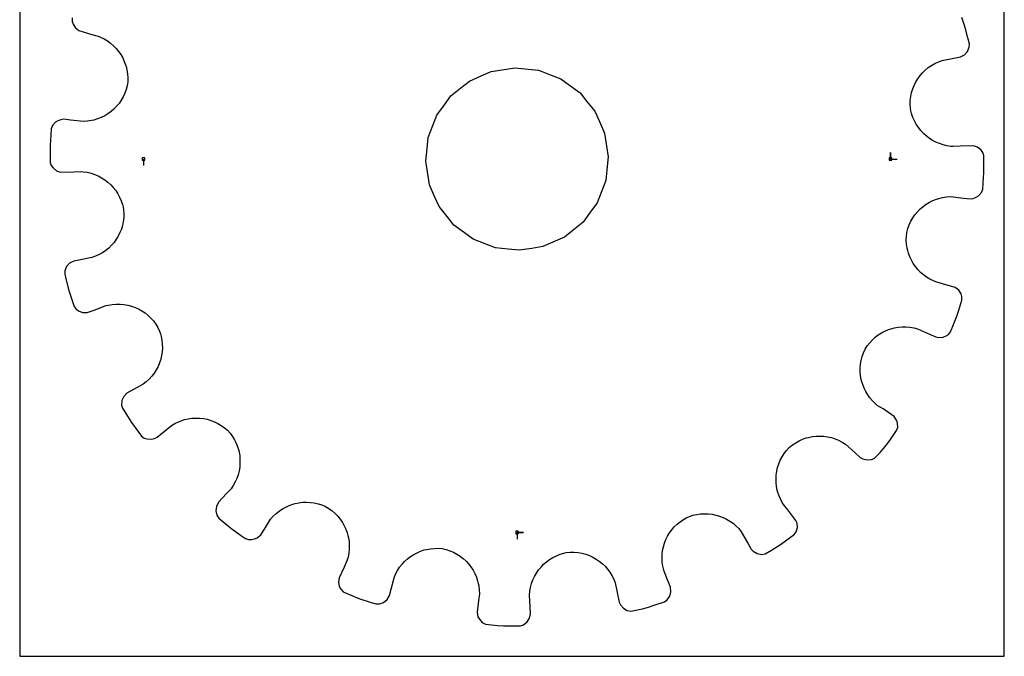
# Model space of a CAD drawing. Extents: x 0 to 216, y 0 to 279.
# Tile 1 of 2: x 0 to 216, y 0 to 140. Entities that reach past the tile are written whole.
import ezdxf

# ---------------------------------------------------------------- set-up
doc = ezdxf.new("R2010")
doc.units = 0

msp = doc.modelspace()

# ---------------------------------------------------------------- linework, layer by layer
at = {"layer": 'annotation', "color": 1}
for p, q in [((190.959435, 109.051908), (190.959435, 110.480658)), ((190.959435, 109.051908), (190.959435, 110.480658)), ((190.959435, 110.480658), (190.959435, 109.051908)), ((27.144382, 109.051908), (27.144382, 107.623158)), ((190.959435, 109.051908), (192.388185, 109.051908)), ((109.051908, 27.144382), (110.480658, 27.144382)), ((109.051908, 27.144382), (110.480658, 27.144382)), ((110.480658, 27.144382), (109.051908, 27.144382)), ((109.051908, 27.144382), (109.051908, 25.715632))]:
    msp.add_line(p, q, dxfattribs=at)
at = {"layer": 'boundary', "color": 5}
for p, q in [((11.487747, 139.978734), (11.481042, 139.232808)), ((11.481042, 139.232808), (11.689682, 138.645082)), ((11.689682, 138.645082), (12.204613, 137.823127)), ((207.338126, 137.87959), (206.591772, 140.098726)), ((12.204613, 137.823127), (12.982821, 137.217249)), ((12.982821, 137.217249), (15.788283, 136.38867)), ((15.788283, 136.38867), (17.222766, 136.019756)), ((17.222766, 136.019756), (17.735751, 135.80005)), ((207.908658, 135.608884), (207.338126, 137.87959)), ((17.735751, 135.80005), (18.516372, 135.413651)), ((18.516372, 135.413651), (19.251874, 134.966313)), ((19.251874, 134.966313), (19.939602, 134.462276)), ((19.939602, 134.462276), (20.577134, 133.905583)), ((20.577134, 133.905583), (21.16232, 133.300166)), ((208.237609, 134.299665), (207.908658, 135.608884)), ((208.200872, 133.554472), (208.237609, 134.299665)), ((21.16232, 133.300166), (21.692773, 132.649998)), ((21.692773, 132.649998), (22.16619, 131.959216)), ((22.16619, 131.959216), (22.580155, 131.231747)), ((206.25765, 131.458581), (207.15471, 131.923915)), ((207.15471, 131.923915), (207.818905, 132.648011)), ((207.818905, 132.648011), (208.200872, 133.554472)), ((22.580155, 131.231747), (22.932302, 130.471628)), ((22.932302, 130.471628), (23.220248, 129.682839)), ((23.220248, 129.682839), (23.388829, 129.09022)), ((199.224561, 129.103659), (199.923697, 129.588218)), ((199.923697, 129.588218), (200.668622, 130.014584)), ((200.668622, 130.014584), (201.455901, 130.379251)), ((201.455901, 130.379251), (202.283934, 130.677897)), ((202.283934, 130.677897), (204.804417, 131.173076)), ((204.804417, 131.173076), (206.25765, 131.458581)), ((23.388829, 129.09022), (23.513676, 128.569029)), ((23.513676, 128.569029), (23.640747, 127.728248)), ((23.640747, 127.728248), (23.695659, 126.872354)), ((197.424411, 127.340589), (197.972416, 127.975967)), ((197.972416, 127.975967), (198.573365, 128.564831)), ((198.573365, 128.564831), (199.224561, 129.103659)), ((23.676641, 126.005058), (23.580252, 125.131199)), ((23.695659, 126.872354), (23.676641, 126.005058)), ((196.125478, 125.194556), (196.498775, 125.945937)), ((196.498775, 125.945937), (196.932293, 126.662734)), ((196.932293, 126.662734), (197.424411, 127.340589)), ((23.055706, 123.465424), (22.693611, 122.687233)), ((23.352333, 124.281137), (23.055706, 123.465424)), ((23.580252, 125.131199), (23.352333, 124.281137)), ((195.397105, 122.770155), (195.572138, 123.60278)), ((195.572138, 123.60278), (195.815903, 124.412242)), ((195.815903, 124.412242), (196.125478, 125.194556)), ((21.787796, 121.255048), (21.251648, 120.606576)), ((22.269936, 121.949462), (21.787796, 121.255048)), ((22.693611, 122.687233), (22.269936, 121.949462)), ((195.263094, 121.050647), (195.293528, 121.917946)), ((195.308602, 120.171975), (195.263094, 121.050647)), ((195.293528, 121.917946), (195.397105, 122.770155)), ((19.353143, 118.967004), (18.635473, 118.532056)), ((20.030203, 119.4599), (19.353143, 118.967004)), ((20.664677, 120.007099), (20.030203, 119.4599)), ((21.251648, 120.606576), (20.664677, 120.007099)), ((195.422196, 119.625762), (195.308602, 120.171975)), ((195.579012, 119.007024), (195.422196, 119.625762)), ((195.853257, 118.188616), (195.579012, 119.007024)), ((7.827249, 117.131107), (7.183614, 116.387554)), ((8.369802, 117.43791), (7.827249, 117.131107)), ((9.047258, 117.675252), (8.369802, 117.43791)), ((9.679682, 117.780093), (9.047258, 117.675252)), ((11.150029, 117.602566), (9.679682, 117.780093)), ((14.021885, 117.305023), (11.150029, 117.602566)), ((14.894836, 117.36084), (14.021885, 117.305023)), ((15.748565, 117.490573), (14.894836, 117.36084)), ((16.28167, 117.601724), (15.748565, 117.490573)), ((17.096241, 117.846498), (16.28167, 117.601724)), ((17.882338, 118.157486), (17.096241, 117.846498)), ((18.635473, 118.532056), (17.882338, 118.157486)), ((196.193514, 117.404973), (195.853257, 118.188616)), ((196.596338, 116.65916), (196.193514, 117.404973)), ((197.058115, 115.954173), (196.596338, 116.65916)), ((6.918865, 115.690053), (6.826938, 114.343216)), ((7.183614, 116.387554), (6.918865, 115.690053)), ((197.575799, 115.292929), (197.058115, 115.954173)), ((198.145489, 114.678911), (197.575799, 115.292929)), ((198.763741, 114.115051), (198.145489, 114.678911)), ((6.826938, 114.343216), (6.6675, 112.007266)), ((199.427573, 113.604246), (198.763741, 114.115051)), ((200.133312, 113.149665), (199.427573, 113.604246)), ((200.876822, 112.754741), (200.133312, 113.149665)), ((201.655136, 112.422383), (200.876822, 112.754741)), ((202.465004, 112.155507), (201.655136, 112.422383)), ((6.6675, 112.007266), (6.681566, 110.657373)), ((6.681566, 110.657373), (6.705963, 108.316122)), ((203.302611, 111.957396), (202.465004, 112.155507)), ((204.164438, 111.83121), (203.302611, 111.957396)), ((204.720204, 111.78074), (204.164438, 111.83121)), ((206.198408, 111.873164), (204.720204, 111.78074)), ((209.122743, 111.952016), (206.198408, 111.873164)), ((210.050185, 111.616262), (209.122743, 111.952016)), ((210.793384, 110.993826), (210.050185, 111.616262)), ((211.173586, 110.499323), (210.793384, 110.993826)), ((211.397854, 109.787695), (211.173586, 110.499323)), ((6.705963, 108.316122), (6.930231, 107.604494)), ((211.422251, 107.446444), (211.397854, 109.787695)), ((6.930231, 107.604494), (7.310433, 107.109991)), ((7.310433, 107.109991), (8.053632, 106.487554)), ((8.053632, 106.487554), (8.981073, 106.151801)), ((8.981073, 106.151801), (11.905409, 106.230652)), ((11.905409, 106.230652), (13.383613, 106.323076)), ((13.383613, 106.323076), (13.939379, 106.272607)), ((13.939379, 106.272607), (14.801206, 106.146421)), ((14.801206, 106.146421), (15.638813, 105.94831)), ((15.638813, 105.94831), (16.44868, 105.681434)), ((211.276879, 103.760601), (211.436317, 106.096551)), ((211.436317, 106.096551), (211.422251, 107.446444)), ((16.44868, 105.681434), (17.226995, 105.349075)), ((17.226995, 105.349075), (17.970505, 104.954151)), ((17.970505, 104.954151), (18.676244, 104.49957)), ((18.676244, 104.49957), (19.340075, 103.988765)), ((19.340075, 103.988765), (19.958328, 103.424906)), ((211.184952, 102.413764), (211.276879, 103.760601)), ((19.958328, 103.424906), (20.528018, 102.810888)), ((20.528018, 102.810888), (21.045702, 102.149644)), ((21.045702, 102.149644), (21.507479, 101.444657)), ((210.276567, 100.97271), (210.920203, 101.716262)), ((210.920203, 101.716262), (211.184952, 102.413764)), ((21.507479, 101.444657), (21.910303, 100.698844)), ((21.910303, 100.698844), (22.25056, 99.915201)), ((22.25056, 99.915201), (22.524805, 99.096792)), ((198.750674, 99.136813), (199.468344, 99.571761)), ((199.468344, 99.571761), (200.221479, 99.946331)), ((200.221479, 99.946331), (201.007576, 100.257319)), ((201.007576, 100.257319), (201.822147, 100.502093)), ((201.822147, 100.502093), (202.355252, 100.613244)), ((202.355252, 100.613244), (203.208981, 100.742977)), ((203.208981, 100.742977), (204.081932, 100.798793)), ((204.081932, 100.798793), (206.953788, 100.501251)), ((206.953788, 100.501251), (208.424135, 100.323724)), ((208.424135, 100.323724), (209.056559, 100.428565)), ((209.056559, 100.428565), (209.734015, 100.665907)), ((209.734015, 100.665907), (210.276567, 100.97271)), ((22.524805, 99.096792), (22.681621, 98.478054)), ((22.681621, 98.478054), (22.795215, 97.931842)), ((22.795215, 97.931842), (22.840723, 97.053169)), ((196.316021, 96.848769), (196.852169, 97.49724)), ((196.852169, 97.49724), (197.43914, 98.096717)), ((197.43914, 98.096717), (198.073614, 98.643917)), ((198.073614, 98.643917), (198.750674, 99.136813)), ((22.706711, 95.333662), (22.531679, 94.501037)), ((22.810289, 96.185871), (22.706711, 95.333662)), ((22.840723, 97.053169), (22.810289, 96.185871)), ((195.048111, 94.638393), (195.410206, 95.416584)), ((195.410206, 95.416584), (195.833881, 96.154355)), ((195.833881, 96.154355), (196.316021, 96.848769)), ((21.978338, 92.90926), (21.605042, 92.15788)), ((22.287914, 93.691575), (21.978338, 92.90926)), ((22.531679, 94.501037), (22.287914, 93.691575)), ((194.427176, 92.098759), (194.523565, 92.972617)), ((194.523565, 92.972617), (194.751484, 93.822679)), ((194.751484, 93.822679), (195.048111, 94.638393)), ((20.679407, 90.763228), (20.131401, 90.12785)), ((21.171524, 91.441083), (20.679407, 90.763228)), ((21.605042, 92.15788), (21.171524, 91.441083)), ((194.408158, 91.231463), (194.427176, 92.098759)), ((194.46307, 90.375569), (194.408158, 91.231463)), ((18.879256, 89.000158), (18.18012, 88.515598)), ((19.530452, 89.538986), (18.879256, 89.000158)), ((20.131401, 90.12785), (19.530452, 89.538986)), ((194.590141, 89.534788), (194.46307, 90.375569)), ((194.714987, 89.013596), (194.590141, 89.534788)), ((194.883569, 88.420978), (194.714987, 89.013596)), ((11.846168, 86.645235), (10.949107, 86.179902)), ((13.2994, 86.930741), (11.846168, 86.645235)), ((15.819883, 87.425919), (13.2994, 86.930741)), ((16.647916, 87.724566), (15.819883, 87.425919)), ((17.435195, 88.089232), (16.647916, 87.724566)), ((18.18012, 88.515598), (17.435195, 88.089232)), ((195.171515, 87.632188), (194.883569, 88.420978)), ((195.523663, 86.87207), (195.171515, 87.632188)), ((195.937627, 86.144601), (195.523663, 86.87207)), ((9.902945, 84.549345), (9.866207, 83.804152)), ((10.284912, 85.455806), (9.902945, 84.549345)), ((10.949107, 86.179902), (10.284912, 85.455806)), ((196.411044, 85.453818), (195.937627, 86.144601)), ((196.941497, 84.803651), (196.411044, 85.453818)), ((197.526683, 84.198233), (196.941497, 84.803651)), ((9.866207, 83.804152), (10.195159, 82.494933)), ((10.195159, 82.494933), (10.765691, 80.224227)), ((198.164214, 83.64154), (197.526683, 84.198233)), ((198.851943, 83.137503), (198.164214, 83.64154)), ((199.587445, 82.690166), (198.851943, 83.137503)), ((200.368066, 82.303766), (199.587445, 82.690166)), ((200.881051, 82.08406), (200.368066, 82.303766)), ((202.315533, 81.715147), (200.881051, 82.08406)), ((10.765691, 80.224227), (11.512045, 78.00509)), ((205.120996, 80.886568), (202.315533, 81.715147)), ((205.899203, 80.280689), (205.120996, 80.886568)), ((206.414135, 79.458735), (205.899203, 80.280689)), ((11.512045, 78.00509), (11.942369, 76.725604)), ((205.915824, 75.890826), (206.61607, 78.125083)), ((206.622774, 78.871009), (206.414135, 79.458735)), ((206.61607, 78.125083), (206.622774, 78.871009)), ((11.942369, 76.725604), (12.375795, 76.118312)), ((12.375795, 76.118312), (12.890248, 75.765305)), ((12.890248, 75.765305), (13.789493, 75.402806)), ((14.775226, 75.370092), (16.520455, 75.948751)), ((16.520455, 75.948751), (18.909097, 76.893435)), ((18.909097, 76.893435), (19.453289, 77.01729)), ((19.453289, 77.01729), (20.312001, 77.163417)), ((20.312001, 77.163417), (21.169795, 77.233706)), ((21.169795, 77.233706), (22.022459, 77.230242)), ((22.022459, 77.230242), (22.865587, 77.154678)), ((22.865587, 77.154678), (23.694983, 77.009023)), ((23.694983, 77.009023), (24.50623, 76.794731)), ((24.50623, 76.794731), (25.295153, 76.514008)), ((25.295153, 76.514008), (26.057646, 76.168888)), ((26.057646, 76.168888), (26.789342, 75.761005)), ((26.789342, 75.761005), (27.485835, 75.292003)), ((205.512085, 74.602622), (205.915824, 75.890826)), ((13.789493, 75.402806), (14.775226, 75.370092)), ((27.485835, 75.292003), (28.143088, 74.76429)), ((28.143088, 74.76429), (28.756809, 74.179526)), ((28.756809, 74.179526), (29.322485, 73.539141)), ((29.322485, 73.539141), (29.836081, 72.845543)), ((204.638661, 72.430232), (205.512085, 74.602622)), ((29.836081, 72.845543), (30.29348, 72.100773)), ((30.29348, 72.100773), (30.652948, 71.30034)), ((30.652948, 71.30034), (30.855698, 70.694643)), ((188.984145, 70.931022), (189.728123, 71.319472)), ((189.728123, 71.319472), (190.500415, 71.64417)), ((190.500415, 71.64417), (191.296406, 71.903665)), ((191.296406, 71.903665), (191.81459, 72.025478)), ((191.81459, 72.025478), (192.641409, 72.173775)), ((192.641409, 72.173775), (193.480995, 72.252401)), ((193.480995, 72.252401), (194.328703, 72.259815)), ((194.328703, 72.259815), (195.180671, 72.19415)), ((195.180671, 72.19415), (196.032731, 72.053716)), ((196.032731, 72.053716), (196.880246, 71.836987)), ((196.880246, 71.836987), (199.519725, 70.666445)), ((204.135072, 71.177698), (204.638661, 72.430232)), ((30.855698, 70.694643), (31.007427, 70.165423)), ((31.007427, 70.165423), (31.171905, 69.323214)), ((31.171905, 69.323214), (31.262641, 68.477194)), ((186.38511, 68.769546), (186.970191, 69.397578)), ((186.970191, 69.397578), (187.600849, 69.968435)), ((187.600849, 69.968435), (188.274311, 70.479801)), ((188.274311, 70.479801), (188.984145, 70.931022)), ((199.519725, 70.666445), (200.863343, 70.043172)), ((200.863343, 70.043172), (201.497195, 69.947525)), ((201.497195, 69.947525), (202.473667, 70.016301)), ((202.473667, 70.016301), (203.13372, 70.273723)), ((203.13372, 70.273723), (203.667504, 70.596273)), ((203.667504, 70.596273), (204.135072, 71.177698)), ((31.280987, 67.63192), (31.228193, 66.79205)), ((31.262641, 68.477194), (31.280987, 67.63192)), ((185.010226, 66.545754), (185.371492, 67.347509)), ((185.371492, 67.347509), (185.850843, 68.085542)), ((185.850843, 68.085542), (186.38511, 68.769546)), ((30.914324, 65.146261), (30.655845, 64.349559)), ((31.105624, 65.962164), (30.914324, 65.146261)), ((31.228193, 66.79205), (31.105624, 65.962164)), ((184.372344, 64.057257), (184.511286, 64.896224)), ((184.511286, 64.896224), (184.723508, 65.727296)), ((184.723508, 65.727296), (185.010226, 66.545754)), ((29.941923, 62.830319), (29.488768, 62.11642)), ((30.331352, 63.575996), (29.941923, 62.830319)), ((30.655845, 64.349559), (30.331352, 63.575996)), ((184.305998, 63.214724), (184.372344, 64.057257)), ((184.310351, 62.373489), (184.305998, 63.214724)), ((28.397215, 60.804286), (27.760848, 60.214079)), ((28.973329, 61.43959), (28.397215, 60.804286)), ((29.488768, 62.11642), (28.973329, 61.43959)), ((184.384858, 61.538138), (184.310351, 62.373489)), ((184.528789, 60.712905), (184.384858, 61.538138)), ((184.663391, 60.198961), (184.528789, 60.712905)), ((25.771965, 58.953477), (23.527758, 57.703574)), ((27.065907, 59.674132), (25.771965, 58.953477)), ((27.760848, 60.214079), (27.065907, 59.674132)), ((184.843267, 59.613266), (184.663391, 60.198961)), ((185.146975, 58.83092), (184.843267, 59.613266)), ((185.516422, 58.07434), (185.146975, 58.83092)), ((22.81837, 56.983636), (22.410396, 56.089866)), ((23.527758, 57.703574), (22.81837, 56.983636)), ((185.950819, 57.347794), (185.516422, 58.07434)), ((186.448986, 56.655959), (185.950819, 57.347794)), ((187.010244, 56.003293), (186.448986, 56.655959)), ((22.410396, 56.089866), (22.327046, 55.109992)), ((22.327046, 55.109992), (22.522687, 54.389967)), ((22.522687, 54.389967), (23.766759, 52.406451)), ((187.63321, 55.394596), (187.010244, 56.003293)), ((188.05299, 55.02727), (187.63321, 55.394596)), ((189.303252, 54.233148), (188.05299, 55.02727)), ((191.715525, 52.578072), (189.303252, 54.233148)), ((23.766759, 52.406451), (24.484053, 51.262817)), ((35.596777, 51.746197), (36.115568, 51.894556)), ((36.115568, 51.894556), (36.94069, 52.083018)), ((36.94069, 52.083018), (37.774358, 52.200421)), ((37.774358, 52.200421), (38.612272, 52.247595)), ((38.612272, 52.247595), (39.44928, 52.224393)), ((39.44928, 52.224393), (40.281101, 52.13176)), ((40.281101, 52.13176), (41.103005, 51.969864)), ((41.103005, 51.969864), (41.910246, 51.738945)), ((192.268564, 51.761266), (191.715525, 52.578072)), ((24.484053, 51.262817), (25.879973, 49.383059)), ((31.278685, 48.975147), (33.25853, 50.611716)), ((33.25853, 50.611716), (34.014018, 51.062288)), ((34.014018, 51.062288), (34.794942, 51.440379)), ((34.794942, 51.440379), (35.596777, 51.746197)), ((41.910246, 51.738945), (42.698547, 51.440307)), ((42.698547, 51.440307), (43.462833, 51.073543)), ((43.462833, 51.073543), (44.19866, 50.639412)), ((44.19866, 50.639412), (44.901481, 50.138471)), ((44.901481, 50.138471), (45.566623, 49.571198)), ((192.494306, 51.180118), (192.268564, 51.761266)), ((192.284139, 49.489675), (192.520868, 50.197162)), ((192.520868, 50.197162), (192.494306, 51.180118)), ((25.879973, 49.383059), (26.684817, 48.299248)), ((26.684817, 48.299248), (27.284372, 47.85525)), ((27.284372, 47.85525), (27.88269, 47.678853)), ((27.88269, 47.678853), (28.849977, 47.612004)), ((28.849977, 47.612004), (29.548305, 47.778185)), ((29.548305, 47.778185), (30.137167, 48.031551)), ((30.137167, 48.031551), (31.278685, 48.975147)), ((45.566623, 49.571198), (46.155901, 48.921227)), ((46.155901, 48.921227), (46.666346, 48.214874)), ((46.666346, 48.214874), (47.107999, 47.475498)), ((170.902931, 47.260285), (171.679431, 47.608015)), ((171.679431, 47.608015), (172.477525, 47.886665)), ((172.477525, 47.886665), (172.994087, 48.01964)), ((172.994087, 48.01964), (173.816649, 48.185066)), ((173.816649, 48.185066), (174.648692, 48.280749)), ((174.648692, 48.280749), (175.485338, 48.306628)), ((175.485338, 48.306628), (176.32198, 48.262634)), ((176.32198, 48.262634), (177.153904, 48.148467)), ((177.153904, 48.148467), (177.976822, 47.963766)), ((177.976822, 47.963766), (178.785511, 47.708584)), ((178.785511, 47.708584), (179.575684, 47.382683)), ((190.145588, 46.480876), (190.92768, 47.581228)), ((190.92768, 47.581228), (192.284139, 49.489675)), ((47.107999, 47.475498), (47.480846, 46.70836)), ((47.480846, 46.70836), (47.784759, 45.918163)), ((47.784759, 45.918163), (47.963334, 45.328458)), ((168.157497, 45.153854), (168.748902, 45.804613)), ((168.748902, 45.804613), (169.432641, 46.358442)), ((169.432641, 46.358442), (170.152032, 46.843874)), ((170.152032, 46.843874), (170.902931, 47.260285)), ((179.575684, 47.382683), (180.342713, 46.985801)), ((180.342713, 46.985801), (181.081706, 46.517854)), ((181.081706, 46.517854), (183.230312, 44.589011)), ((188.643523, 44.684755), (190.145588, 46.480876)), ((47.963334, 45.328458), (48.09631, 44.811897)), ((48.09631, 44.811897), (48.23624, 43.984626)), ((48.23624, 43.984626), (48.306412, 43.14983)), ((166.781706, 42.984098), (167.173591, 43.738857)), ((167.173591, 43.738857), (167.632079, 44.463768)), ((167.632079, 44.463768), (168.157497, 45.153854)), ((183.230312, 44.589011), (184.315602, 43.581051)), ((184.315602, 43.581051), (184.888527, 43.294431)), ((184.888527, 43.294431), (185.838573, 43.057995)), ((186.803192, 43.158823), (187.3816, 43.39003)), ((187.3816, 43.39003), (188.643523, 44.684755)), ((48.237196, 41.476092), (48.097308, 40.646533)), ((48.306752, 42.312118), (48.237196, 41.476092)), ((48.306412, 43.14983), (48.306752, 42.312118)), ((166.015127, 40.584444), (166.202464, 41.401992)), ((166.202464, 41.401992), (166.458511, 42.203291)), ((166.458511, 42.203291), (166.781706, 42.984098)), ((185.838573, 43.057995), (186.803192, 43.158823)), ((47.605848, 39.024752), (47.254013, 38.241798)), ((47.88677, 39.827445), (47.605848, 39.024752)), ((48.097308, 40.646533), (47.88677, 39.827445)), ((165.848324, 38.919068), (165.897356, 39.754984)), ((165.869919, 38.080165), (165.848324, 38.919068)), ((165.897356, 39.754984), (166.015127, 40.584444)), ((46.337213, 36.755828), (45.329254, 35.670538)), ((46.831158, 37.483952), (46.337213, 36.755828)), ((47.254013, 38.241798), (46.831158, 37.483952)), ((165.961457, 37.243967), (165.869919, 38.080165)), ((166.123722, 36.414687), (165.961457, 37.243967)), ((45.329254, 35.670538), (43.581052, 33.788215)), ((166.27208, 35.895896), (166.123722, 36.414687)), ((166.469461, 35.303537), (166.27208, 35.895896)), ((166.80171, 34.509349), (166.469461, 35.303537)), ((43.129174, 32.884959), (43.016955, 31.907935)), ((43.581052, 33.788215), (43.129174, 32.884959)), ((57.605793, 32.326659), (58.34449, 32.737727)), ((58.34449, 32.737727), (59.111381, 33.083177)), ((59.111381, 33.083177), (59.902637, 33.362818)), ((59.902637, 33.362818), (60.416581, 33.49742)), ((60.416581, 33.49742), (61.236341, 33.666322)), ((61.236341, 33.666322), (62.067991, 33.766218)), ((62.067991, 33.766218), (62.907075, 33.796227)), ((62.907075, 33.796227), (63.749133, 33.755736)), ((63.749133, 33.755736), (64.589405, 33.643343)), ((64.589405, 33.643343), (65.423364, 33.457921)), ((65.423364, 33.457921), (66.246435, 33.198446)), ((66.246435, 33.198446), (67.054298, 32.864444)), ((67.054298, 32.864444), (67.815635, 32.428278)), ((67.815635, 32.428278), (68.519398, 31.914094)), ((167.206308, 33.737727), (166.80171, 34.509349)), ((167.492101, 33.25853), (167.206308, 33.737727)), ((168.435696, 32.117012), (167.492101, 33.25853)), ((43.016955, 31.907935), (43.24062, 30.950468)), ((43.24062, 30.950468), (43.649167, 30.326337)), ((43.649167, 30.326337), (45.445288, 28.824273)), ((55.02727, 30.050827), (55.606385, 30.712639)), ((55.606385, 30.712639), (56.232138, 31.313208)), ((56.232138, 31.313208), (56.900321, 31.851801)), ((56.900321, 31.851801), (57.605793, 32.326659)), ((68.519398, 31.914094), (69.1679, 31.347597)), ((69.1679, 31.347597), (69.759666, 30.733607)), ((69.759666, 30.733607), (70.292789, 30.075798)), ((145.51891, 30.016758), (146.28218, 30.453029)), ((146.28218, 30.453029), (147.104041, 30.768215)), ((147.104041, 30.768215), (147.633261, 30.919945)), ((147.633261, 30.919945), (148.472598, 31.111754)), ((148.472598, 31.111754), (149.317224, 31.229458)), ((149.317224, 31.229458), (150.16277, 31.274278)), ((150.16277, 31.274278), (151.004617, 31.2475)), ((151.004617, 31.2475), (151.838154, 31.150449)), ((151.838154, 31.150449), (152.659171, 30.984285)), ((152.659171, 30.984285), (153.462895, 30.750373)), ((153.462895, 30.750373), (154.24492, 30.450023)), ((154.24492, 30.450023), (155.000795, 30.084341)), ((170.218349, 29.797647), (168.435696, 32.117012)), ((45.445288, 28.824273), (46.480876, 27.958229)), ((53.649947, 27.882376), (55.02727, 30.050827)), ((70.292789, 30.075798), (70.766006, 29.379266)), ((70.766006, 29.379266), (71.177412, 28.647775)), ((71.177412, 28.647775), (71.525424, 27.885838)), ((142.991429, 27.735628), (143.54023, 28.378018)), ((143.54023, 28.378018), (144.145729, 28.975209)), ((144.145729, 28.975209), (144.806227, 29.522714)), ((144.806227, 29.522714), (145.51891, 30.016758)), ((155.000795, 30.084341), (155.726316, 29.654491)), ((155.726316, 29.654491), (156.416703, 29.161831)), ((156.416703, 29.161831), (157.067193, 28.607907)), ((157.067193, 28.607907), (157.673893, 27.993575)), ((170.471716, 29.208785), (170.218349, 29.797647)), ((170.248567, 27.284372), (170.526669, 28.227662)), ((170.526669, 28.227662), (170.471716, 29.208785)), ((46.480876, 27.958229), (48.389324, 26.60177)), ((48.389324, 26.60177), (49.489675, 25.819678)), ((51.51519, 25.739667), (52.096338, 25.965409)), ((52.096338, 25.965409), (52.855825, 26.632114)), ((52.855825, 26.632114), (53.649947, 27.882376)), ((71.525424, 27.885838), (71.808765, 27.098513)), ((71.808765, 27.098513), (71.973899, 26.508642)), ((71.973899, 26.508642), (72.095712, 25.990459)), ((72.095712, 25.990459), (72.218783, 25.157949)), ((141.701214, 25.580491), (142.069681, 26.332758)), ((142.069681, 26.332758), (142.50029, 27.052594)), ((142.50029, 27.052594), (142.991429, 27.735628)), ((157.673893, 27.993575), (158.23222, 27.320054)), ((158.23222, 27.320054), (159.679587, 24.821699)), ((167.924811, 25.288897), (169.804569, 26.684817)), ((169.804569, 26.684817), (170.248567, 27.284372)), ((49.489675, 25.819678), (50.197162, 25.582949)), ((50.197162, 25.582949), (50.820639, 25.599797)), ((50.820639, 25.599797), (51.51519, 25.739667)), ((72.218783, 25.157949), (72.271783, 24.314283)), ((72.271783, 24.314283), (72.252914, 23.464246)), ((140.98634, 23.172446), (141.157325, 23.996262)), ((141.157325, 23.996262), (141.396587, 24.800262)), ((141.396587, 24.800262), (141.701214, 25.580491)), ((159.679587, 24.821699), (160.400243, 23.527758)), ((164.857484, 23.239981), (166.841, 24.484053)), ((166.841, 24.484053), (167.924811, 25.288897)), ((71.992281, 21.759693), (71.747449, 20.91446)), ((72.160268, 22.611164), (71.992281, 21.759693)), ((72.252914, 23.464246), (72.160268, 22.611164)), ((85.031376, 21.369214), (85.697385, 21.879327)), ((85.697385, 21.879327), (86.402452, 22.331586)), ((86.402452, 22.331586), (87.142838, 22.723471)), ((87.142838, 22.723471), (87.914333, 23.052707)), ((87.914333, 23.052707), (88.713094, 23.316847)), ((88.713094, 23.316847), (89.234285, 23.441693)), ((89.234285, 23.441693), (90.068086, 23.594276)), ((90.068086, 23.594276), (90.918453, 23.675577)), ((90.918453, 23.675577), (91.781579, 23.683596)), ((91.781579, 23.683596), (92.653037, 23.615502)), ((92.653037, 23.615502), (93.511802, 23.435685)), ((93.511802, 23.435685), (94.340077, 23.164186)), ((94.340077, 23.164186), (95.131991, 22.826033)), ((95.131991, 22.826033), (95.884544, 22.424879)), ((95.884544, 22.424879), (96.594814, 21.96412)), ((96.594814, 21.96412), (97.260087, 21.447723)), ((116.202169, 21.227888), (116.922646, 21.668682)), ((116.922646, 21.668682), (117.683067, 22.049613)), ((117.683067, 22.049613), (118.4801, 22.36642)), ((118.4801, 22.36642), (119.310833, 22.616125)), ((119.310833, 22.616125), (119.857046, 22.72972)), ((119.857046, 22.72972), (120.729307, 22.82408)), ((120.729307, 22.82408), (121.600765, 22.821419)), ((121.600765, 22.821419), (122.458493, 22.744591)), ((122.458493, 22.744591), (123.298279, 22.59569)), ((123.298279, 22.59569), (124.116213, 22.377062)), ((124.116213, 22.377062), (124.908455, 22.091554)), ((124.908455, 22.091554), (125.671149, 21.741561)), ((125.671149, 21.741561), (126.400593, 21.330066)), ((140.854422, 21.483215), (140.884618, 22.33337)), ((140.884618, 22.33337), (140.98634, 23.172446)), ((160.400243, 23.527758), (160.856892, 23.077801)), ((160.856892, 23.077801), (161.687089, 22.559596)), ((161.687089, 22.559596), (162.635474, 22.357528)), ((162.635474, 22.357528), (163.450529, 22.451139)), ((163.450529, 22.451139), (164.857484, 23.239981)), ((71.124176, 19.570841), (70.043172, 17.240474)), ((71.747449, 20.91446), (71.124176, 19.570841)), ((82.839915, 18.795921), (83.309084, 19.514762)), ((83.309084, 19.514762), (83.833224, 20.184552)), ((83.833224, 20.184552), (84.408686, 20.803485)), ((84.408686, 20.803485), (85.031376, 21.369214)), ((97.260087, 21.447723), (97.877482, 20.879339)), ((97.877482, 20.879339), (98.4438, 20.262238)), ((98.4438, 20.262238), (98.956555, 19.600752)), ((98.956555, 19.600752), (99.412695, 18.897933)), ((113.778325, 18.929146), (114.309198, 19.577005)), ((114.309198, 19.577005), (114.892076, 20.178186)), ((114.892076, 20.178186), (115.524049, 20.72972)), ((115.524049, 20.72972), (116.202169, 21.227888)), ((126.400593, 21.330066), (127.09269, 20.85938)), ((127.09269, 20.85938), (127.743602, 20.331813)), ((127.743602, 20.331813), (128.349477, 19.750226)), ((128.349477, 19.750226), (128.906603, 19.117406)), ((140.897321, 20.626201), (140.854422, 21.483215)), ((141.015115, 19.767053), (140.897321, 20.626201)), ((141.210382, 18.909097), (141.015115, 19.767053)), ((82.08406, 17.222766), (82.430442, 18.031522)), ((82.430442, 18.031522), (82.839915, 18.795921)), ((99.412695, 18.897933), (99.809346, 18.157768)), ((99.809346, 18.157768), (100.143587, 17.383725)), ((100.143587, 17.383725), (100.412576, 16.579567)), ((112.529006, 16.740946), (112.884894, 17.507235)), ((112.884894, 17.507235), (113.302324, 18.237612)), ((113.302324, 18.237612), (113.778325, 18.929146)), ((128.906603, 19.117406), (129.41101, 18.435802)), ((129.41101, 18.435802), (129.858657, 17.707623)), ((129.858657, 17.707623), (130.245888, 16.935832)), ((141.755058, 17.531879), (141.210382, 18.909097)), ((142.699741, 15.143238), (141.755058, 17.531879)), ((70.043172, 17.240474), (69.892378, 16.241163)), ((69.892378, 16.241163), (70.087751, 15.27786)), ((70.087751, 15.27786), (70.4103, 14.744076)), ((81.444218, 14.734804), (82.08406, 17.222766)), ((100.412576, 16.579567), (100.566179, 15.974298)), ((100.566179, 15.974298), (100.67733, 15.441193)), ((100.67733, 15.441193), (100.780827, 14.579823)), ((111.86031, 14.259816), (112.013372, 15.113355)), ((112.013372, 15.113355), (112.237458, 15.941776)), ((112.237458, 15.941776), (112.529006, 16.740946)), ((130.245888, 16.935832), (130.568679, 16.122704)), ((130.568679, 16.122704), (130.963402, 14.36665)), ((142.792666, 14.136949), (142.699741, 15.143238)), ((70.4103, 14.744076), (70.965064, 14.13974)), ((70.965064, 14.13974), (73.350089, 13.095321)), ((73.350089, 13.095321), (74.602622, 12.591732)), ((80.559224, 12.432148), (81.075305, 13.300322)), ((81.075305, 13.300322), (81.444218, 14.734804)), ((100.809153, 13.700195), (100.631626, 12.229848)), ((100.780827, 14.579823), (100.809153, 13.700195)), ((111.780741, 13.383613), (111.86031, 14.259816)), ((111.941041, 10.819821), (111.780741, 13.383613)), ((130.963402, 14.36665), (131.458581, 11.846167)), ((141.985505, 12.375795), (142.542044, 13.186866)), ((142.542044, 13.186866), (142.792666, 14.136949)), ((74.602622, 12.591732), (76.836879, 11.891487)), ((76.836879, 11.891487), (78.125083, 11.487747)), ((78.125083, 11.487747), (78.871009, 11.481043)), ((78.871009, 11.481043), (79.7976, 11.809977)), ((79.7976, 11.809977), (80.559224, 12.432148)), ((100.631626, 12.229848), (100.323724, 9.679682)), ((112.033465, 9.341617), (111.941041, 10.819821)), ((131.458581, 11.846167), (131.753737, 11.277172)), ((131.753737, 11.277172), (132.383201, 10.527816)), ((137.87959, 10.765691), (139.159076, 11.196016)), ((139.159076, 11.196016), (141.378213, 11.94237)), ((141.378213, 11.94237), (141.985505, 12.375795)), ((100.323724, 9.679682), (100.489013, 8.682621)), ((100.489013, 8.682621), (100.795816, 8.140069)), ((111.810752, 8.355746), (112.033465, 9.341617)), ((132.383201, 10.527816), (133.222969, 10.042634)), ((133.222969, 10.042634), (134.02714, 9.879643)), ((134.02714, 9.879643), (136.57037, 10.43674)), ((136.57037, 10.43674), (137.87959, 10.765691)), ((100.795816, 8.140069), (101.444337, 7.418999)), ((101.444337, 7.418999), (102.15868, 7.015687)), ((102.15868, 7.015687), (104.749714, 6.759427)), ((104.749714, 6.759427), (106.096551, 6.6675)), ((106.096551, 6.6675), (108.437802, 6.691896)), ((108.437802, 6.691896), (109.787695, 6.705963)), ((109.787695, 6.705963), (110.499323, 6.930231)), ((110.499323, 6.930231), (111.278941, 7.529645)), ((111.278941, 7.529645), (111.810752, 8.355746))]:
    msp.add_line(p, q, dxfattribs=at)
at = {"layer": 'frame', "color": 5}
for p, q in [((0, 279.4), (0, 0)), ((215.9, 0), (215.9, 279.4)), ((0, 0), (215.9, 0))]:
    msp.add_line(p, q, dxfattribs=at)
at = {"layer": 'hole', "color": 5}
for p, q in [((101.219359, 127.297748), (103.415608, 128.268531)), ((103.415608, 128.268531), (105.788275, 128.637826)), ((105.788275, 128.637826), (108.5813, 129.072549)), ((108.5813, 129.072549), (111.504312, 128.757408)), ((111.504312, 128.757408), (113.77905, 128.512161)), ((113.77905, 128.512161), (114.362792, 128.286277)), ((114.362792, 128.286277), (116.540033, 127.443817)), ((116.540033, 127.443817), (118.654648, 126.625583)), ((96.763867, 124.648832), (98.634008, 126.154974)), ((98.634008, 126.154974), (101.219359, 127.297748)), ((118.654648, 126.625583), (120.539656, 125.248317)), ((120.539656, 125.248317), (122.370451, 123.910672)), ((94.562399, 122.875852), (96.763867, 124.648832)), ((122.370451, 123.910672), (122.875852, 123.541417)), ((122.875852, 123.541417), (124.310924, 121.759523)), ((91.478234, 118.654648), (93.145804, 120.937)), ((93.145804, 120.937), (94.562399, 122.875852)), ((124.310924, 121.759523), (126.101027, 119.536763)), ((126.101027, 119.536763), (127.125757, 117.273561)), ((90.611706, 116.415225), (91.478234, 118.654648)), ((127.125757, 117.273561), (128.268531, 114.688209)), ((89.591656, 113.77905), (90.611706, 116.415225)), ((128.268531, 114.688209), (128.703253, 111.895184)), ((89.334263, 111.391659), (89.591656, 113.77905)), ((89.031268, 108.5813), (89.334263, 111.391659)), ((128.703253, 111.895184), (129.072549, 109.522517)), ((27.430132, 109.337658), (26.858632, 109.337658)), ((26.858632, 109.337658), (26.858632, 108.766158)), ((26.858632, 108.766158), (27.430132, 108.766158)), ((27.430132, 108.766158), (27.430132, 109.337658)), ((89.400563, 106.208633), (89.031268, 108.5813)), ((129.072549, 109.522517), (128.769554, 106.712158)), ((191.245185, 109.337658), (190.673685, 109.337658)), ((190.673685, 109.337658), (190.673685, 108.766158)), ((190.673685, 108.766158), (191.245185, 108.766158)), ((191.245185, 108.766158), (191.245185, 109.337658)), ((89.835286, 103.415607), (89.400563, 106.208633)), ((128.769554, 106.712158), (128.51216, 104.324767)), ((128.51216, 104.324767), (127.492111, 101.688592)), ((90.97806, 100.830256), (89.835286, 103.415607)), ((127.492111, 101.688592), (126.625583, 99.449169)), ((91.948843, 98.634008), (90.97806, 100.830256)), ((126.625583, 99.449169), (124.958013, 97.166817)), ((93.721823, 96.43254), (91.948843, 98.634008)), ((124.958013, 97.166817), (123.541418, 95.227965)), ((95.227965, 94.562399), (93.721823, 96.43254)), ((123.541418, 95.227965), (121.33995, 93.454985)), ((97.510318, 92.89483), (95.227965, 94.562399)), ((99.449169, 91.478234), (97.510318, 92.89483)), ((121.33995, 93.454985), (119.469809, 91.948843)), ((102.085344, 90.458185), (99.449169, 91.478234)), ((116.884458, 90.806069), (114.688209, 89.835286)), ((119.469809, 91.948843), (116.884458, 90.806069)), ((104.324767, 89.591656), (102.085344, 90.458185)), ((107.135125, 89.288661), (104.324767, 89.591656)), ((109.522517, 89.031268), (107.135125, 89.288661)), ((112.315542, 89.46599), (109.522517, 89.031268)), ((114.688209, 89.835286), (112.315542, 89.46599)), ((109.337658, 27.430132), (108.766158, 27.430132)), ((108.766158, 27.430132), (108.766158, 26.858632)), ((108.766158, 26.858632), (109.337658, 26.858632)), ((109.337658, 26.858632), (109.337658, 27.430132))]:
    msp.add_line(p, q, dxfattribs=at)

doc.saveas('drawing.dxf')
